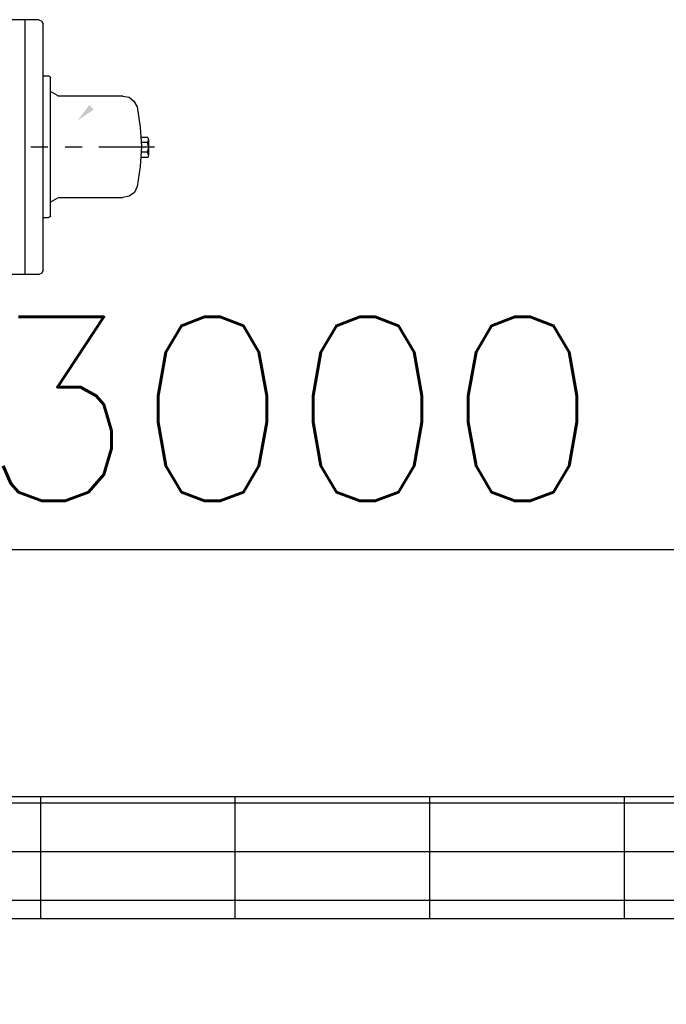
# Model space of a CAD drawing. Header units: inches. Extents: x -341304 to 31571016, y -692717 to 2132253.
# Tile 55 of 256: x 451998 to 454108, y -567755 to -564543. Entities that reach past the tile are written whole.
import ezdxf

# ---------------------------------------------------------------- set-up
doc = ezdxf.new("R2010")
doc.units = ezdxf.units.IN
doc.header["$MEASUREMENT"] = 0
doc.linetypes.add('CENTER', pattern=[2, 1.25, -0.25, 0.25, -0.25])
for name, color, linetype in [('0-CL', 8, 'CENTER'), ('cw pipe', 3, 'Continuous'), ('CW Sump Elevation', 7, 'Continuous'), ('text', 3, 'Continuous')]:
    doc.layers.add(name, color=color, linetype=linetype)
doc.styles.add('ROMANS', font='romans')
doc.styles.add('ROMANT', font='romant', dxfattribs={"height": 5})
doc.dimstyles.new('User-300', dxfattribs={"dimscale": 400, "dimtxt": 1.5, "dimasz": 1.25, "dimexe": 1, "dimexo": 1, "dimgap": 0.4, "dimtad": 1, "dimdec": 0, "dimlfac": 0.5, "dimzin": 0, "dimdsep": 46, "dimtxsty": 'ROMANS', "dimcen": 1, "dimclrd": 8, "dimclre": 8, "dimclrt": 3, "dimadec": 0, "dimazin": 0, "dimtfac": 1, "dimtdec": 0, "dimtix": 1, "dimtofl": 0, "dimtmove": 0, "dimatfit": 3, "dimfxl": 1, "dimtolj": 1, "dimtzin": 0, "dimarcsym": 0})

# ---------------------------------------------------------------- blocks, each defined once
blk = doc.blocks.new('*D660')
at = {"layer": '0-CL', "color": 8, "lineweight": -2, "transparency": 16777216}
for p, q in [((-1557604.1, 168984), (-1557604.1, 169787.9)), ((-1552104.1, 169787.9), (-1557104.1, 169787.9)), ((-1551604.1, 168984), (-1551604.1, 169787.9))]:
    blk.add_line(p, q, dxfattribs=at)
at = {"layer": '0-CL', "color": 8, "transparency": 16777216}
for points in [[(-1557104.1, 169871.2), (-1557104.1, 169704.6), (-1557604.1, 169787.9)], [(-1552104.1, 169871.2), (-1552104.1, 169704.6), (-1551604.1, 169787.9)]]:
    blk.add_solid(points, dxfattribs=at)
at = {"layer": 'Defpoints', "color": 0, "transparency": 16777216}
for p in [(-1557604.1, 169787.9), (-1557604.1, 168984), (-1551604.1, 168984)]:
    blk.add_point(p, dxfattribs=at)
at = {"layer": '0-CL', "color": 3, "transparency": 16777216, "insert": (-1554277, 170247.9), "char_height": 600, "attachment_point": 5, "style": 'ROMANS'}
blk.add_mtext('\\A1;3000', dxfattribs=at)
blk = doc.blocks.new('7ugb')
at = {"layer": 'cw pipe'}
blk.add_hatch(color=20, dxfattribs=at).paths.add_polyline_path([(-659.7, 2405.4), (-640.8, 2380.2), (-667.1, 2398)])
at = {"layer": 'cw pipe', "color": 20}
for points in [[(-577.5, 2544.7), (-582.7, 2542.6), (-584.9, 2537.3)], [(-577.5, 2544.7), (-532.2, 2544.7)], [(-555.3, 2129), (-555.3, 2544.7)], [(-584.9, 2136.5), (-584.9, 2537.3)], [(-593.3, 2452.9), (-595.5, 2451.8), (-596.4, 2449.8)], [(-596.4, 2225), (-596.4, 2449.8)], [(-584.9, 2452.9), (-593.3, 2452.9)], [(-608, 2421.3), (-596.4, 2427.6)], [(-714.6, 2420.2), (-725.1, 2418.2), (-732.6, 2411.8), (-737.9, 2402.4)], [(-714.6, 2420.2), (-609.1, 2420.2), (-608, 2421.3)], [(-737.9, 2402.4), (-743.1, 2369.6), (-745.1, 2338), (-743.1, 2305.2), (-737.9, 2272.5)], [(-755.7, 2352.7), (-756.8, 2348.5), (-754.6, 2344.4)], [(-756.8, 2348.5), (-756.8, 2324.1), (-754.6, 2328.5)], [(-755.7, 2352.7), (-744, 2352.7)], [(-766.2, 2336.9), (-675.5, 2336.9)], [(-754.6, 2344.4), (-756.8, 2335.8), (-754.6, 2328.5)], [(-754.6, 2344.4), (-745.1, 2344.4)], [(-648.2, 2336.9), (-620.8, 2336.9)], [(-592.2, 2336.9), (-564.7, 2336.9)], [(-756.8, 2324.1), (-755.7, 2320)], [(-755.7, 2320), (-744, 2320)], [(-754.6, 2328.5), (-745.1, 2328.5)], [(-737.9, 2272.5), (-733.5, 2263.1), (-725.1, 2256.7), (-714.6, 2254.7)], [(-609.1, 2254.7), (-714.6, 2254.7)], [(-608, 2253.6), (-596.4, 2247.2)], [(-596.4, 2225), (-595.5, 2223.1), (-593.3, 2222)], [(-584.9, 2222), (-593.3, 2222)], [(-584.9, 2136.5), (-582.7, 2131.2), (-577.5, 2129)], [(-577.5, 2129), (-532.2, 2129), (-527.8, 2131.2), (-525.8, 2136.5)]]:
    blk.add_lwpolyline(points, dxfattribs=at)
blk = doc.blocks.new('Q-Q')
at = {"layer": 'CW Sump Elevation'}
h = blk.add_hatch(dxfattribs=at)
h.set_pattern_fill('GRATE', color=20, scale=200, style=0)
h.set_pattern_definition([(180, (-99114.22, -29728.81), (0, 158.75), []), (90, (-99114.2, -29728.8), (635, 4e-14), [])])
h.paths.add_polyline_path([(-1551604.1, 168984), (-1556112.1, 168984), (-1556112.1, 168584), (-1551604.1, 168584)])
h.paths.add_polyline_path([(-1556112.1, 168984), (-1557604.1, 168984), (-1557604.1, 168584), (-1556112.1, 168584)])
at = {"layer": 'CW Sump Elevation', "color": 20}
blk.add_line((-1551604.1, 168584), (-1557604.1, 168584), dxfattribs=at)
blk.add_lwpolyline([(-1557604.1, 168984), (-1551604.1, 168984), (-1551604.1, 168584), (-1557604.1, 168584)], close=True, dxfattribs=at)
at = {"xscale": -2, "yscale": 2, "zscale": 2}
blk.add_blockref('7ugb', (-1556236.5, 166428.3), dxfattribs=at)
at = {"layer": 'text', "color": 1, "lineweight": 25, "insert": (-1632534.8, 170722.7), "char_height": 1000, "width": 20022.357, "attachment_point": 1, "style": 'ROMANT'}
blk.add_mtext('\\pi1382.6;{\\W0.8;BOTTOM SLIDING SUPPORT \\P\\pi3954;CWP-H2, H4 & H6\\P\\pi9611.2; }', dxfattribs=at)
at = {"layer": '0-CL'}
dim = blk.add_linear_dim(base=(-1557604.1, 169787.9), p1=(-1551604.1, 168984), p2=(-1557604.1, 168984), angle=180, dimstyle='User-300', override={"dimexe": 0, "dimexo": 0}, dxfattribs=at)
dim.commit()
dim.dimension.update_dxf_attribs({"geometry": '*D660', "text_midpoint": (-1554277, 169787.9), "dimtype": 128})

msp = doc.modelspace()

# ---------------------------------------------------------------- block references
at = {"color": 7}
msp.add_blockref('Q-Q', (2007141.3, -736060.4), dxfattribs=at)

doc.saveas('drawing.dxf')
